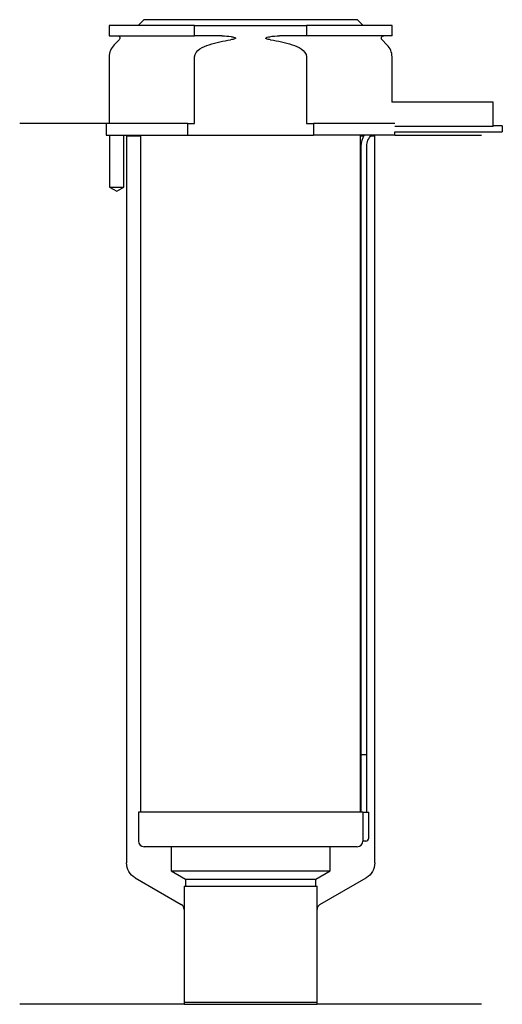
# Model space of a CAD drawing. Header units: inches. Extents: x 18 to 101, y 114 to 284.
import ezdxf

# ---------------------------------------------------------------- set-up
doc = ezdxf.new("R2010")
doc.units = ezdxf.units.IN
for name, color, linetype in [('201', 7, 'Continuous'), ('30', 7, 'Continuous'), ('32', 7, 'Continuous')]:
    doc.layers.add(name, color=color, linetype=linetype)

msp = doc.modelspace()

# ---------------------------------------------------------------- linework, layer by layer
at = {"layer": '201', "color": 113}
for p, q in [((32.53, 266.31), (17.53, 266.31)), ((32.53, 266.31), (32.53, 264.31)), ((33.08, 264.31), (33.08, 255.31)), ((35.58, 255.31), (35.58, 264.31)), ((35.93, 264.31), (36.03, 264.21)), ((36.03, 264.21), (38.48, 264.21)), ((36.03, 264.21), (36.03, 138.22)), ((76.58, 264.21), (77.12, 264.21)), ((78.39, 264.21), (79.03, 264.21)), ((79.03, 264.21), (79.13, 264.31)), ((79.03, 138.22), (79.03, 264.21)), ((82.53, 264.31), (97.53, 264.31)), ((33.08, 255.31), (34.33, 254.59)), ((34.33, 254.59), (35.58, 255.31)), ((37.53, 135.62), (45.52, 131.01)), ((69.53, 131.01), (77.53, 135.62)), ((46.02, 130.14), (46.02, 113.72)), ((69.03, 113.72), (69.03, 130.14)), ((46.02, 113.72), (17.53, 113.72)), ((46.02, 113.72), (69.03, 113.72)), ((97.53, 113.72), (69.03, 113.72))]:
    msp.add_line(p, q, dxfattribs=at)
at = {"layer": '201', "color": 113, "extrusion": (0, 0, -1)}
for centre, start, end in [((-39.03, 138.22), 300, 360), ((-76.03, 138.22), 180, 240)]:
    msp.add_arc(centre, 3, start, end, dxfattribs=at)
at = {"layer": '201', "color": 113}
for centre, start, end in [((45.02, 130.14), 0, 60), ((70.03, 130.14), 120, 180)]:
    msp.add_arc(centre, 1, start, end, dxfattribs=at)
at = {"layer": '30', "color": 113}
for p, q in [((47.83, 283.31), (33.03, 283.31)), ((33.03, 283.31), (33.03, 281.51)), ((39.03, 284.31), (38.03, 283.31)), ((76.03, 284.31), (39.03, 284.31)), ((47.83, 281.51), (47.83, 283.31)), ((47.83, 283.31), (67.22, 283.31)), ((67.22, 283.31), (67.22, 281.51)), ((82.03, 283.31), (67.22, 283.31)), ((77.03, 283.31), (76.03, 284.31)), ((82.03, 281.51), (82.03, 283.31)), ((33.03, 281.51), (47.83, 281.51)), ((52.52, 281.51), (47.83, 281.51)), ((67.22, 281.51), (62.53, 281.51)), ((82.03, 281.51), (67.22, 281.51)), ((34.76, 280.83), (33.9, 279.98)), ((81.15, 279.98), (80.29, 280.83)), ((33.03, 277.85), (33.03, 266.31)), ((47.83, 266.31), (47.83, 277.85)), ((67.22, 277.85), (67.22, 266.31)), ((82.03, 270.01), (82.03, 277.85)), ((46.63, 266.31), (32.53, 266.31)), ((32.53, 266.31), (32.53, 264.31)), ((46.63, 264.31), (46.63, 266.31)), ((46.63, 266.31), (47.83, 266.31)), ((67.22, 266.31), (68.42, 266.31)), ((68.42, 266.31), (68.42, 264.31)), ((82.49, 266.31), (68.42, 266.31)), ((82.53, 264.91), (101.13, 264.91)), ((82.53, 264.31), (82.53, 264.91)), ((101.13, 265.91), (99.53, 265.91)), ((101.13, 265.91), (101.13, 264.91)), ((32.53, 264.31), (46.63, 264.31)), ((33.08, 264.31), (33.08, 255.31)), ((35.58, 255.31), (35.58, 264.31)), ((38.48, 264.31), (38.48, 147.01)), ((46.63, 264.31), (68.42, 264.31)), ((82.53, 264.31), (68.42, 264.31)), ((76.58, 147.01), (76.58, 264.31)), ((76.63, 262.41), (76.63, 157.01)), ((77.63, 157.01), (77.63, 262.41)), ((33.08, 255.31), (35.58, 255.31)), ((76.63, 157.01), (77.63, 157.01)), ((76.63, 157.01), (77.63, 157.01)), ((76.63, 157.01), (76.63, 147.01)), ((77.63, 147.01), (77.63, 157.01)), ((38.08, 147.01), (38.08, 142.01)), ((76.96, 147.01), (38.08, 147.01)), ((76.96, 147.01), (77.98, 147.01)), ((76.96, 147.01), (76.96, 142.51)), ((77.98, 142.51), (77.98, 147.01)), ((77.48, 142.01), (76.97, 142.01)), ((75.98, 141.01), (39.08, 141.01)), ((43.78, 141.01), (43.78, 136.82)), ((71.28, 136.82), (71.28, 141.01)), ((43.78, 136.82), (71.28, 136.82)), ((43.78, 136.82), (46.22, 135.41)), ((68.83, 135.41), (71.28, 136.82)), ((46.22, 135.41), (68.83, 135.41)), ((46.22, 135.41), (46.22, 134.21)), ((68.83, 134.21), (68.83, 135.41)), ((46.02, 134.21), (46.02, 114.11)), ((46.02, 134.21), (69.03, 134.21)), ((69.03, 114.11), (69.03, 134.21)), ((46.02, 114.11), (69.03, 114.11))]:
    msp.add_line(p, q, dxfattribs=at)
at = {"layer": '30', "color": 113, "extrusion": (0, 0, -1)}
for centre, radius, start, end in [((-34.48, 281.11), 0.4, 90, 225), ((-80.58, 281.11), 0.4, -45, 90), ((-80.13, 262.41), 2.5, 0, 49.4634)]:
    msp.add_arc(centre, radius, start, end, dxfattribs=at)
at = {"layer": '30', "color": 113}
for centre, radius, start, end in [((36.03, 277.85), 3, 135, 180), ((79.03, 277.85), 3, 0, 45), ((80.13, 262.41), 3.5, 147.1205, 180), ((39.08, 142.01), 1, 180, 270), ((75.98, 142.01), 1, -90, 0), ((77.48, 142.51), 0.5, -90, 0)]:
    msp.add_arc(centre, radius, start, end, dxfattribs=at)
for points, knots in [([(52.52, 281.51), (52.56, 281.51), (52.61, 281.51), (53.15, 281.5), (53.65, 281.46), (54.14, 281.38), (54.34, 281.35), (54.53, 281.31), (54.75, 281.24), (54.78, 281.23), (54.82, 281.21), (54.84, 281.2), (54.87, 281.18), (54.89, 281.17), (54.91, 281.15), (54.91, 281.15), (54.92, 281.14), (54.92, 281.13), (54.92, 281.12), (54.92, 281.11), (54.92, 281.1), (54.92, 281.1), (54.91, 281.08), (54.91, 281.08), (54.89, 281.05), (54.87, 281.04), (54.78, 280.99), (54.7, 280.97), (54.43, 280.89), (54.24, 280.86), (54.05, 280.83)], [0, 0, 0, 0, 0.037532, 0.037532, 0.479326, 0.479326, 0.479326, 0.652283, 0.652283, 0.67679, 0.67679, 0.692908, 0.692908, 0.709848, 0.709848, 0.715998, 0.715998, 0.722254, 0.722254, 0.726798, 0.726798, 0.731321, 0.731321, 0.738696, 0.738696, 0.757525, 0.757525, 0.830443, 0.830443, 1, 1, 1, 1]), ([(61, 280.83), (60.72, 280.87), (60.41, 280.88), (60.12, 281.09), (60.15, 281.17), (60.28, 281.24), (60.35, 281.26), (60.56, 281.32), (60.7, 281.34), (61.4, 281.47), (61.96, 281.51), (62.53, 281.51)], [0, 0, 0, 0, 0.25, 0.25, 0.3125, 0.3125, 0.375, 0.375, 0.5, 0.5, 1, 1, 1, 1]), ([(47.83, 277.85), (47.83, 278.44), (48.27, 278.93), (49.23, 279.59), (49.78, 279.81), (50.33, 279.98)], [0, 0, 0, 0, 0.5, 0.5, 1, 1, 1, 1]), ([(64.72, 279.98), (65.27, 279.81), (65.82, 279.59), (66.77, 278.94), (67.22, 278.44), (67.22, 277.85)], [0, 0, 0, 0, 0.5, 0.5, 1, 1, 1, 1]), ([(76.96, 142.51), (76.96, 142.46), (76.96, 142.4), (76.96, 142.3), (76.96, 142.25), (76.96, 142.16), (76.96, 142.12), (76.97, 142.06), (76.97, 142.04), (76.97, 142.03), (76.97, 142.02), (76.97, 142.01)], [0, 0, 0, 0, 0.207769, 0.207769, 0.415759, 0.415759, 0.624157, 0.624157, 0.834463, 0.834463, 1, 1, 1, 1])]:
    msp.add_open_spline(points, degree=3, knots=knots, dxfattribs=at)
for points in [[(50.33, 279.98), (51.55, 280.35), (52.79, 280.64), (54.05, 280.83)], [(61, 280.83), (62.25, 280.64), (63.49, 280.35), (64.72, 279.98)]]:
    msp.add_open_spline(points, degree=3, dxfattribs=at)
at = {"layer": '32', "color": 113}
for p, q in [((99.53, 270.01), (81.99, 270.01)), ((99.53, 265.81), (99.53, 270.01)), ((99.53, 265.81), (82.49, 265.81))]:
    msp.add_line(p, q, dxfattribs=at)

doc.saveas('drawing.dxf')
